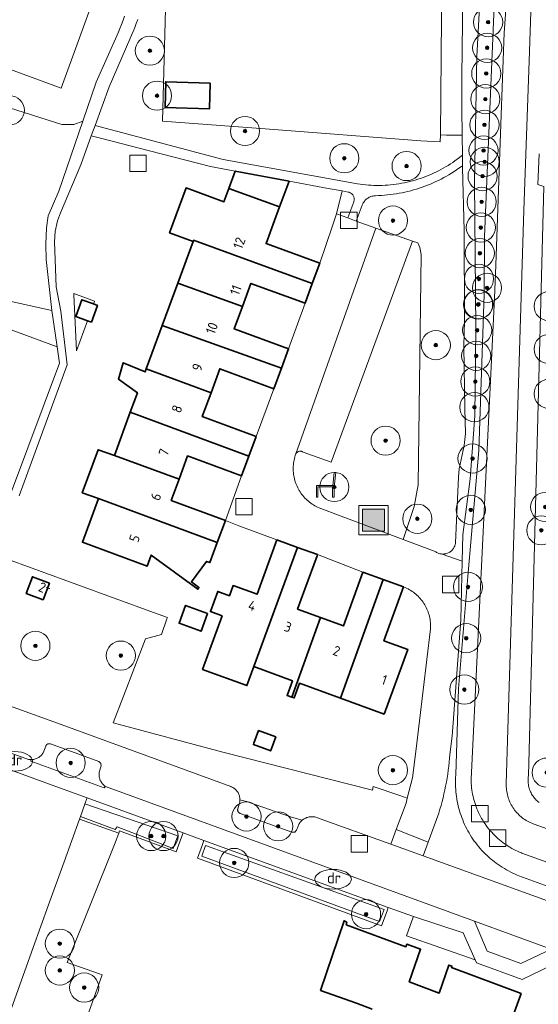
# Model space of a CAD drawing. Extents: x 154222 to 160093, y 456746 to 462495.
# Tile 213 of 254: x 158609 to 158681, y 461015 to 461150. Entities that reach past the tile are written whole.
import ezdxf
from ezdxf.enums import TextEntityAlignment as Align

# ---------------------------------------------------------------- set-up
doc = ezdxf.new("R2010")
doc.units = 0
doc.header["$LTSCALE"] = 0.75
doc.layers.get('0').update_dxf_attribs({"linetype": 'CONTINUOUS'})
for name, color, linetype, lineweight in [('B-XX-GR-BEPLANTING_CULTUUR_BODEMBEDEKKER-GV', 252, 'CONTINUOUS', 18), ('B-XX-GR-BEPLANTING_CULTUUR_BOSPLANTSOEN-GV', 252, 'CONTINUOUS', 18), ('B-XX-GR-BEPLANTING_CULTUUR_HEESTERS-GV', 252, 'CONTINUOUS', 18), ('B-XX-GR-BOOM-S', 252, 'CONTINUOUS', 25), ('B-XX-GR-HAAG-GV', 252, 'CONTINUOUS', 13), ('B-XX-IE-MEUBILAIR_WEGMEUBILAIR-S', 252, 'CONTINUOUS', 25), ('B-XX-OG-BEBOUWING-GV', 6, 'CONTINUOUS', 35), ('B-XX-OG-BEBOUWING-T18', 1, 'CONTINUOUS', 18), ('B-XX-OG-TERREIN_CULTUURSCHEIDING-GV', 252, 'CONTINUOUS', 18), ('B-XX-OG-TERREIN_ERF-GV', 252, 'CONTINUOUS', 18), ('B-XX-OG-WATER_SLOOT-GV', 252, 'CONTINUOUS', 18), ('B-XX-RI-DRAINAGE_PUT-S', 252, 'CONTINUOUS', 25), ('B-XX-RI-GWA_RIOOLPUT-S', 252, 'CONTINUOUS', 25), ('B-XX-VH-VERHARDING_BETONSTRAATSTEEN-GV', 252, 'CONTINUOUS', 18), ('B-XX-VH-VERHARDING_HALFVERHARDING-GV', 252, 'CONTINUOUS', 18), ('B-XX-VH-VERHARDING_STRAATBAKSTEEN-GV', 252, 'CONTINUOUS', 18), ('B-XX-VH-VERHARDING_TEGEL-GV', 252, 'CONTINUOUS', 18)]:
    doc.layers.add(name, color=color, linetype=linetype, lineweight=lineweight)
doc.styles.add('NLCS-ISO', font='NLCS-ISO.ttf')
doc.styles.add('NLCS-ISO-M-T18', font='NLCS-ISO.ttf', dxfattribs={"height": 1.8})

# ---------------------------------------------------------------- blocks, each defined once
blk = doc.blocks.new('SIE-WEG_AFVALBAK-SO')
at = {"linetype": 'ByBlock', "lineweight": 18}
h = blk.add_hatch(color=0, dxfattribs=at)
h.dxf.hatch_style = 1
h.paths.add_polyline_path([(-1.5, -1.5), (1.5, -1.5), (1.5, 1.5), (-1.5, 1.5)])
at = {"color": 0, "linetype": 'ByBlock', "lineweight": 18}
for points in [[(-2, -2), (2, -2), (2, 2), (-2, 2)], [(-1.5, -1.5), (1.5, -1.5), (1.5, 1.5), (-1.5, 1.5)]]:
    blk.add_lwpolyline(points, close=True, dxfattribs=at)
blk = doc.blocks.new('SRI-PUT_INSPECTIEPUT_RIOOLPUT-SO')
at = {"color": 0, "linetype": 'ByBlock', "lineweight": 18}
blk.add_lwpolyline([(-1.125, -1.125), (1.125, -1.125), (1.125, 1.125), (-1.125, 1.125)], close=True, dxfattribs=at)
blk = doc.blocks.new('SKL-WATER_DRAINAGEPUT-SO')
at = {"color": 0, "linetype": 'ByBlock', "lineweight": 18}
blk.add_ellipse((0, 0), major_axis=(2.5, 0), ratio=0.54, dxfattribs=at)
at = {"color": 0, "linetype": 'ByBlock', "lineweight": 18, "style": 'NLCS-ISO'}
blk.add_text('dr', height=1.5, dxfattribs=at).set_placement((0.12, 0.19), align=Align.MIDDLE_CENTER)
blk = doc.blocks.new('SIE-WEG_ZITBANK-SO')
at = {"color": 0, "linetype": 'ByBlock', "lineweight": 18}
blk.add_lwpolyline([(-0.91, -1.63), (-0.91, -0.2), (1.09, -0.2), (1.09, -1.63), (1.29, -1.63), (1.29, -0.21), (1.54, 1.78), (1.33, 1.78), (1.11, 0), (-1.11, 0), (-1.11, -1.63)], close=True, dxfattribs=at)
blk = doc.blocks.new('SGR-BOOM_01-SO')
at = {"linetype": 'ByBlock', "lineweight": 18}
h = blk.add_hatch(color=0, dxfattribs=at)
h.dxf.hatch_style = 1
edge = h.paths.add_edge_path()
edge.add_arc((0, 0), 0.25, 0, 360)
at = {"color": 0, "linetype": 'ByBlock', "lineweight": 18}
for radius in [2, 0.25]:
    blk.add_circle((0, 0), radius, dxfattribs=at)

msp = doc.modelspace()

# ---------------------------------------------------------------- linework, layer by layer
at = {"layer": 'B-XX-GR-BEPLANTING_CULTUUR_BODEMBEDEKKER-GV'}
for points in [[(158631.8, 461038.411), (158618.634, 461043.206), (158618.334, 461042.361), (158631.067, 461037.995), (158630.423, 461036.237), (158622.746, 461039.214), (158622.459, 461038.869), (158617.72, 461040.654), (158617.585, 461040.278), (158622.969, 461038.366), (158623.084, 461038.679), (158630.852, 461035.813), (158631.584, 461037.818)], [(158640.506, 461042.685), (158639.592, 461042.932), (158639.59, 461042.842), (158639.58, 461042.718), (158639.563, 461042.594), (158639.537, 461042.472), (158639.304, 461041.702), (158639.286, 461041.642), (158639.276, 461041.58), (158639.274, 461041.518), (158639.28, 461041.455), (158639.294, 461041.394), (158639.316, 461041.336), (158639.345, 461041.28), (158639.38, 461041.229), (158639.422, 461041.182), (158639.47, 461041.142), (158639.522, 461041.107), (158639.578, 461041.08), (158639.602, 461041.071), (158646.72, 461038.486), (158647.103, 461038.508), (158647.364, 461038.79), (158647.554, 461039.318), (158647.57, 461039.359), (158647.622, 461039.475), (158647.682, 461039.588), (158647.748, 461039.697), (158647.821, 461039.801), (158647.9, 461039.901), (158647.986, 461039.996), (158648.077, 461040.084), (158648.115, 461040.118), (158646.65, 461040.547), (158646.637, 461040.551), (158640.616, 461042.656), (158640.603, 461042.66), (158640.59, 461042.664), (158640.578, 461042.668), (158640.575, 461042.668), (158640.565, 461042.671), (158640.561, 461042.672), (158640.553, 461042.674), (158640.547, 461042.675), (158640.54, 461042.677), (158640.534, 461042.679), (158640.527, 461042.68), (158640.52, 461042.682)], [(158659.938, 461028.16), (158634.649, 461037.372), (158634.444, 461036.808), (158633.757, 461034.924), (158659.017, 461025.633), (158659.779, 461027.724)], [(158634.346, 461035.197), (158634.877, 461036.653), (158659.346, 461027.88), (158658.743, 461026.224)], [(158670.221, 461024.675), (158663.377, 461026.906), (158663.174, 461026.349), (158662.426, 461024.297), (158671.846, 461020.977)]]:
    msp.add_lwpolyline(points, close=True, dxfattribs=at)
at = {"layer": 'B-XX-GR-BEPLANTING_CULTUUR_BOSPLANTSOEN-GV'}
for points in [[(158625.569, 461149.962), (158625.367, 461149.412), (158625.159, 461148.864), (158624.943, 461148.319), (158624.72, 461147.778), (158624.489, 461147.239), (158621.664, 461140.724), (158619.734, 461135.413), (158637.268, 461130.738), (158655.697, 461127.419), (158656.074, 461127.363), (158656.452, 461127.315), (158656.831, 461127.276), (158657.21, 461127.244), (158657.591, 461127.22), (158657.971, 461127.204), (158658.352, 461127.196), (158658.733, 461127.196), (158659.114, 461127.204), (158659.495, 461127.22), (158659.875, 461127.244), (158660.255, 461127.276), (158660.634, 461127.316), (158661.012, 461127.364), (158661.389, 461127.42), (158661.764, 461127.484), (158662.138, 461127.556), (158662.511, 461127.635), (158662.882, 461127.722), (158663.251, 461127.817), (158663.618, 461127.92), (158663.982, 461128.031), (158664.345, 461128.149), (158664.704, 461128.274), (158665.061, 461128.407), (158665.415, 461128.548), (158665.766, 461128.696), (158666.114, 461128.852), (158666.459, 461129.014), (158666.8, 461129.184), (158667.137, 461129.361), (158667.471, 461129.545), (158667.8, 461129.736), (158668.126, 461129.934), (158668.447, 461130.139), (158668.764, 461130.35), (158669.077, 461130.568), (158669.385, 461130.793), (158669.688, 461131.024), (158669.986, 461131.261), (158670.091, 461131.347), (158670.059, 461134.067), (158668.192, 461134.09), (158668.062, 461134.097), (158667.931, 461134.093), (158667.093, 461134.143), (158667.058, 461133.155), (158664.411, 461133.319), (158643.053, 461134.94), (158628.948, 461135.987), (158629.819, 461168.449)], [(158620.095, 461154.372), (158615.056, 461140.534), (158587.375, 461150.729)], [(158606.968, 461138.135), (158615.148, 461135.532), (158616.83, 461135.561), (158618.025, 461136), (158619.859, 461141.366), (158622.885, 461148.133), (158623.118, 461148.701), (158623.343, 461149.273), (158623.561, 461149.847), (158623.772, 461150.424)], [(158681.267, 461127.024), (158679.15, 461046.233), (158679.124, 461046.061), (158679.107, 461045.888), (158679.097, 461045.714), (158679.095, 461045.54), (158679.102, 461045.366), (158679.116, 461045.193), (158679.138, 461045.021), (158679.168, 461044.849), (158679.206, 461044.679), (158679.252, 461044.512), (158679.305, 461044.346), (158679.366, 461044.183), (158679.435, 461044.023), (158679.51, 461043.867), (158679.593, 461043.714), (158679.683, 461043.565), (158679.779, 461043.42), (158679.882, 461043.28), (158679.992, 461043.144), (158680.107, 461043.014), (158680.229, 461042.89), (158680.355, 461042.771), (158680.488, 461042.658), (158680.625, 461042.551)], [(158603.531, 461057.407), (158614.579, 461053.43), (158638.332, 461044.753), (158638.402, 461044.725), (158638.516, 461044.673), (158638.626, 461044.614), (158638.731, 461044.547), (158638.832, 461044.475), (158638.929, 461044.396), (158639.02, 461044.31), (158639.106, 461044.22), (158639.185, 461044.123), (158639.258, 461044.022), (158639.325, 461043.917), (158639.384, 461043.807), (158639.437, 461043.694), (158639.482, 461043.578), (158639.52, 461043.459), (158639.549, 461043.338), (158639.572, 461043.215), (158639.586, 461043.091), (158639.592, 461042.967), (158639.592, 461042.932), (158640.506, 461042.685), (158640.52, 461042.682), (158640.527, 461042.68), (158640.534, 461042.679), (158640.54, 461042.677), (158640.547, 461042.675), (158640.553, 461042.674), (158640.561, 461042.672), (158640.565, 461042.671), (158640.575, 461042.668), (158640.578, 461042.668), (158640.59, 461042.664), (158640.603, 461042.66), (158640.616, 461042.656), (158646.637, 461040.551), (158646.65, 461040.547), (158648.115, 461040.118), (158648.174, 461040.168), (158648.276, 461040.244), (158648.382, 461040.315), (158648.492, 461040.378), (158648.607, 461040.435), (158648.724, 461040.484), (158648.845, 461040.525), (158648.967, 461040.559), (158649.092, 461040.586), (158649.218, 461040.604), (158649.345, 461040.614), (158649.473, 461040.617), (158649.6, 461040.611), (158649.727, 461040.598), (158649.852, 461040.576), (158649.976, 461040.547), (158650.098, 461040.51), (158660.284, 461036.84), (158661.028, 461038.853), (158662.364, 461042.465), (158662.537, 461043.163), (158661.507, 461043.513), (158657.879, 461044.747), (158657.755, 461044.258), (158637.233, 461049.48), (158622.209, 461053.483), (158623.618, 461057.144), (158626.65, 461065.024), (158628.812, 461065.594), (158629.585, 461067.761), (158629.639, 461067.943), (158627.737, 461068.636), (158606.654, 461076.305)]]:
    msp.add_lwpolyline(points, dxfattribs=at)
for points in [[(158597.457, 461128.067), (158594.483, 461134.9), (158589.911, 461134.679), (158581.258, 461133.691), (158581.001, 461132.952), (158592.248, 461128.852), (158595.536, 461127.653), (158590.639, 461113.884), (158614.528, 461105.059), (158613.783, 461110.023), (158597.251, 461113.69), (158595.948, 461116.036)], [(158670.101, 461129.584), (158670.1, 461129.882), (158669.958, 461129.777), (158669.627, 461129.54), (158669.291, 461129.309), (158668.951, 461129.085), (158668.606, 461128.868), (158668.257, 461128.657), (158667.904, 461128.454), (158667.547, 461128.257), (158667.187, 461128.067), (158666.822, 461127.885), (158666.454, 461127.71), (158666.083, 461127.541), (158665.709, 461127.381), (158665.331, 461127.227), (158664.951, 461127.082), (158664.567, 461126.943), (158664.182, 461126.812), (158663.793, 461126.689), (158663.402, 461126.573), (158663.01, 461126.465), (158662.615, 461126.365), (158662.218, 461126.273), (158661.819, 461126.188), (158661.419, 461126.111), (158661.017, 461126.042), (158660.614, 461125.981), (158660.21, 461125.928), (158659.805, 461125.883), (158659.4, 461125.846), (158658.993, 461125.817), (158658.586, 461125.795), (158658.179, 461125.782), (158658.053, 461125.775), (158657.927, 461125.76), (158657.803, 461125.737), (158657.68, 461125.706), (158657.559, 461125.667), (158657.441, 461125.621), (158657.327, 461125.568), (158657.216, 461125.507), (158657.109, 461125.44), (158657.006, 461125.366), (158656.908, 461125.285), (158656.816, 461125.199), (158656.729, 461125.107), (158656.648, 461125.009), (158656.574, 461124.907), (158656.506, 461124.8), (158656.445, 461124.689), (158656.391, 461124.575), (158656.356, 461124.488), (158655.533, 461122.309), (158658.228, 461121.343), (158663.236, 461119.548), (158663.988, 461119.341), (158664.253, 461118.672), (158664.455, 461117.727), (158664.026, 461086.127), (158663.494, 461083.139), (158661.974, 461078.637), (158666.363, 461076.991), (158666.46, 461076.923), (158666.561, 461076.861), (158666.666, 461076.807), (158666.774, 461076.76), (158666.886, 461076.72), (158666.999, 461076.687), (158667.115, 461076.663), (158667.232, 461076.646), (158667.335, 461076.638), (158667.35, 461076.638), (158667.469, 461076.637), (158667.587, 461076.644), (158667.704, 461076.66), (158667.82, 461076.683), (158667.934, 461076.714), (158668.046, 461076.753), (158668.155, 461076.799), (158668.261, 461076.852), (158668.363, 461076.912), (158668.46, 461076.979), (158668.553, 461077.053), (158668.64, 461077.133), (158668.722, 461077.218), (158668.798, 461077.308), (158668.868, 461077.404), (158668.931, 461077.504), (158668.987, 461077.608), (158669.036, 461077.716), (158669.078, 461077.827), (158669.112, 461077.94), (158669.138, 461078.056), (158669.156, 461078.172), (158669.16, 461078.204), (158669.575, 461087.16), (158669.648, 461088.319), (158670.333, 461091.527), (158670.527, 461093.191), (158670.44, 461096.551), (158670.301, 461105.142), (158670.386, 461108.675), (158670.336, 461121.031)], [(158654.431, 461126.277), (158653.622, 461126.428), (158652.81, 461123.286), (158654.371, 461122.726), (158655.19, 461124.951), (158655.217, 461125.036), (158655.236, 461125.123), (158655.248, 461125.212), (158655.252, 461125.301), (158655.247, 461125.39), (158655.235, 461125.479), (158655.214, 461125.565), (158655.187, 461125.65), (158655.151, 461125.732), (158655.109, 461125.811), (158655.059, 461125.885), (158655.003, 461125.955), (158654.941, 461126.019), (158654.874, 461126.077), (158654.801, 461126.13), (158654.725, 461126.175), (158654.644, 461126.214), (158654.56, 461126.245), (158654.474, 461126.268)], [(158619.666, 461111.333), (158616.805, 461112.376), (158616.808, 461112.168), (158617.185, 461104.526), (158618.685, 461108.641), (158617.074, 461109.221), (158617.9, 461111.517), (158619.521, 461110.933), (158619.652, 461111.294)], [(158613.451, 461072.66), (158612.588, 461070.363), (158610.275, 461071.232), (158611.137, 461073.529)], [(158622.969, 461038.366), (158617.585, 461040.278), (158615.48, 461034.435), (158613.351, 461028.523), (158611.247, 461022.684), (158604.981, 461005.28), (158603.079, 461000), (158601.758, 460996.331), (158604.249, 460996.558), (158605.84, 460997.125), (158606.532, 460999.117), (158606.839, 461000), (158608.361, 461004.347), (158614.626, 461001.924), (158620.713, 461018.909), (158620.184, 461019.111), (158615.908, 461020.598), (158622.396, 461036.811)]]:
    msp.add_lwpolyline(points, close=True, dxfattribs=at)
at = {"layer": 'B-XX-GR-BEPLANTING_CULTUUR_HEESTERS-GV'}
for points in [[(158631.067, 461037.995), (158618.334, 461042.361), (158618.317, 461042.311), (158617.72, 461040.654), (158622.459, 461038.869), (158622.746, 461039.214), (158630.423, 461036.237)], [(158659.346, 461027.88), (158634.877, 461036.653), (158634.346, 461035.197), (158658.743, 461026.224)]]:
    msp.add_lwpolyline(points, close=True, dxfattribs=at)
at = {"layer": 'B-XX-GR-HAAG-GV'}
for points in [[(158631.8, 461038.411), (158618.634, 461043.206), (158618.334, 461042.361), (158631.067, 461037.995), (158630.423, 461036.237), (158622.746, 461039.214), (158622.459, 461038.869), (158617.72, 461040.654), (158617.585, 461040.278), (158622.969, 461038.366), (158623.084, 461038.679), (158630.852, 461035.813), (158631.584, 461037.818)], [(158640.506, 461042.685), (158639.592, 461042.932), (158639.59, 461042.842), (158639.58, 461042.718), (158639.563, 461042.594), (158639.537, 461042.472), (158639.304, 461041.702), (158639.286, 461041.642), (158639.276, 461041.58), (158639.274, 461041.518), (158639.28, 461041.455), (158639.294, 461041.394), (158639.316, 461041.336), (158639.345, 461041.28), (158639.38, 461041.229), (158639.422, 461041.182), (158639.47, 461041.142), (158639.522, 461041.107), (158639.578, 461041.08), (158639.602, 461041.071), (158646.72, 461038.486), (158647.103, 461038.508), (158647.364, 461038.79), (158647.554, 461039.318), (158647.57, 461039.359), (158647.622, 461039.475), (158647.682, 461039.588), (158647.748, 461039.697), (158647.821, 461039.801), (158647.9, 461039.901), (158647.986, 461039.996), (158648.077, 461040.084), (158648.115, 461040.118), (158646.65, 461040.547), (158646.637, 461040.551), (158640.616, 461042.656), (158640.603, 461042.66), (158640.59, 461042.664), (158640.578, 461042.668), (158640.575, 461042.668), (158640.565, 461042.671), (158640.561, 461042.672), (158640.553, 461042.674), (158640.547, 461042.675), (158640.54, 461042.677), (158640.534, 461042.679), (158640.527, 461042.68), (158640.52, 461042.682)], [(158659.938, 461028.16), (158634.649, 461037.372), (158634.444, 461036.808), (158633.757, 461034.924), (158659.017, 461025.633), (158659.779, 461027.724)], [(158634.346, 461035.197), (158634.877, 461036.653), (158659.346, 461027.88), (158658.743, 461026.224)], [(158670.221, 461024.675), (158663.377, 461026.906), (158663.174, 461026.349), (158662.426, 461024.297), (158671.846, 461020.977)]]:
    msp.add_lwpolyline(points, close=True, dxfattribs=at)
at = {"layer": 'B-XX-OG-BEBOUWING-GV'}
for points in [[(158635.515, 461141.229), (158629.419, 461141.409), (158629.316, 461137.859), (158635.412, 461137.679)], [(158646.319, 461127.789), (158638.947, 461129.166), (158638.067, 461126.771), (158645.023, 461124.263), (158645.234, 461124.837)], [(158635.424, 461125.667), (158632.205, 461126.85), (158629.935, 461120.674), (158633.154, 461119.491), (158633.222, 461119.676), (158649.51, 461113.728), (158650.534, 461116.515), (158643.171, 461119.221), (158644.336, 461122.392), (158645.023, 461124.263), (158638.067, 461126.771), (158637.395, 461124.943)], [(158649.51, 461113.728), (158633.222, 461119.676), (158633.154, 461119.491), (158631.063, 461113.802), (158639.937, 461110.591), (158641.101, 461113.758), (158648.519, 461111.032)], [(158639.937, 461110.591), (158631.063, 461113.802), (158628.921, 461107.972), (158645.27, 461102.113), (158646.253, 461104.789), (158638.81, 461107.524)], [(158619.521, 461110.933), (158617.9, 461111.517), (158617.074, 461109.221), (158618.685, 461108.641), (158619.214, 461108.45), (158620.041, 461110.746)], [(158645.27, 461102.113), (158628.921, 461107.972), (158626.743, 461102.046), (158635.621, 461098.755), (158636.828, 461102.041), (158644.242, 461099.316)], [(158635.621, 461098.755), (158626.743, 461102.046), (158626.585, 461101.615), (158623.598, 461102.876), (158622.92, 461100.639), (158625.534, 461098.756), (158624.551, 461096.079), (158640.809, 461090.059), (158641.803, 461092.765), (158634.417, 461095.479)], [(158640.809, 461090.059), (158624.551, 461096.079), (158622.365, 461090.131), (158631.248, 461086.918), (158632.418, 461090.1), (158639.824, 461087.378)], [(158622.365, 461090.131), (158620.134, 461090.951), (158617.967, 461085.053), (158620.197, 461084.233), (158636.483, 461078.236), (158637.594, 461081.258), (158630.171, 461083.986), (158631.248, 461086.918)], [(158636.483, 461078.236), (158620.197, 461084.233), (158617.998, 461078.248), (158626.884, 461074.982), (158627.436, 461076.484), (158633.794, 461071.817), (158633.972, 461072.059), (158632.93, 461072.823), (158634.996, 461075.637), (158635.465, 461075.465)], [(158647.464, 461077.556), (158644.658, 461078.578), (158641.943, 461071.124), (158638.658, 461072.321), (158638.147, 461070.917), (158636.555, 461071.503), (158635.541, 461068.746), (158637.141, 461068.157), (158634.466, 461060.811), (158640.545, 461058.596), (158641.493, 461061.199)], [(158647.464, 461077.556), (158641.493, 461061.199), (158646.784, 461059.271), (158646.053, 461057.257), (158646.692, 461057.025), (158650.622, 461067.917), (158647.49, 461069.058), (158648.502, 461071.835), (158650.165, 461076.402), (158650.22, 461076.552)], [(158613.451, 461072.66), (158611.137, 461073.529), (158610.275, 461071.232), (158612.588, 461070.363)], [(158650.622, 461067.917), (158646.692, 461057.025), (158647.039, 461056.899), (158647.769, 461058.913), (158653.367, 461056.874), (158659.213, 461073.149), (158656.46, 461074.152), (158653.771, 461066.77)], [(158662.027, 461072.124), (158659.213, 461073.149), (158653.367, 461056.874), (158659.362, 461054.69), (158662.594, 461063.562), (158659.34, 461064.748)], [(158635.158, 461068.498), (158632.133, 461069.6), (158631.243, 461067.157), (158634.268, 461066.055)], [(158644.513, 461051.551), (158642.136, 461052.417), (158641.509, 461050.696), (158641.438, 461050.5), (158643.815, 461049.635), (158643.89, 461049.841)]]:
    msp.add_lwpolyline(points, close=True, dxfattribs=at)
msp.add_lwpolyline([(158675.03, 461007.798), (158678.152, 461016.347), (158668.606, 461019.917), (158668.656, 461020.117), (158668.257, 461020.268), (158666.896, 461016.418), (158662.798, 461017.977), (158664.36, 461022.427), (158662.46, 461023.131), (158662.36, 461022.781), (158654.163, 461025.799), (158654.264, 461026.148), (158653.863, 461026.349), (158650.639, 461016.799), (158655.552, 461015.024), (158657.736, 461014.235)], dxfattribs=at)
at = {"layer": 'B-XX-OG-TERREIN_CULTUURSCHEIDING-GV'}
for points in [[(158673.062, 461163.532), (158672.057, 461144.873), (158671.751, 461127.698), (158671.937, 461107.539), (158671.803, 461095.591), (158671.174, 461086.967), (158670.133, 461079.291), (158670.049, 461075.653), (158669.862, 461067.614), (158668.709, 461051.641), (158668.394, 461049.167), (158668.347, 461048.621), (158668.292, 461048.076), (158668.229, 461047.531), (158668.159, 461046.987), (158668.08, 461046.445), (158667.994, 461045.904), (158667.899, 461045.364), (158667.797, 461044.825), (158667.687, 461044.288), (158667.569, 461043.753), (158667.443, 461043.219), (158667.309, 461042.688), (158667.168, 461042.158), (158667.019, 461041.631), (158666.862, 461041.105), (158666.856, 461041.085), (158665.395, 461037.131), (158664.7, 461035.248), (158682.269, 461028.903)], [(158696.449, 461025.749), (158677.855, 461032.52), (158677.621, 461032.614), (158677.317, 461032.744), (158677.016, 461032.882), (158676.718, 461033.026), (158676.423, 461033.178), (158676.133, 461033.337), (158675.846, 461033.503), (158675.564, 461033.675), (158675.286, 461033.855), (158675.012, 461034.041), (158674.743, 461034.234), (158674.478, 461034.433), (158674.219, 461034.638), (158673.964, 461034.85), (158673.715, 461035.068), (158673.471, 461035.292), (158673.232, 461035.521), (158672.999, 461035.756), (158672.772, 461035.997), (158672.551, 461036.244), (158672.335, 461036.495), (158672.126, 461036.752), (158671.923, 461037.013), (158671.727, 461037.28), (158671.537, 461037.551), (158671.354, 461037.827), (158671.177, 461038.107), (158671.007, 461038.391), (158670.844, 461038.679), (158670.688, 461038.971), (158670.539, 461039.267), (158670.398, 461039.566), (158670.263, 461039.869), (158670.136, 461040.174), (158670.016, 461040.483), (158669.904, 461040.795), (158669.8, 461041.109), (158669.703, 461041.425), (158669.614, 461041.744), (158669.532, 461042.065), (158669.458, 461042.388), (158669.392, 461042.712), (158669.334, 461043.038), (158669.284, 461043.365), (158669.242, 461043.694), (158669.208, 461044.023), (158669.181, 461044.353), (158669.163, 461044.684), (158669.152, 461045.015), (158669.15, 461045.346), (158669.156, 461045.677), (158669.169, 461046.008), (158669.191, 461046.338), (158669.543, 461058.196), (158670.858, 461073.538), (158672.345, 461090.835), (158673.06, 461112.237), (158673.142, 461120.192), (158674.964, 461163.822)], [(158597.251, 461113.69), (158613.783, 461110.023), (158613.03, 461117.019), (158612.949, 461119.157), (158613.072, 461121.364), (158613.3, 461123.028), (158614.737, 461126.383), (158618.025, 461136), (158616.83, 461135.561), (158615.148, 461135.532), (158606.968, 461138.135)]]:
    msp.add_lwpolyline(points, dxfattribs=at)
for points in [[(158663.988, 461119.341), (158663.236, 461119.548), (158652.101, 461089.233), (158648.242, 461090.617), (158648.18, 461090.656), (158648.113, 461090.688), (158648.044, 461090.713), (158647.972, 461090.73), (158647.899, 461090.739), (158647.826, 461090.741), (158647.752, 461090.734), (158647.68, 461090.719), (158647.61, 461090.697), (158647.543, 461090.667), (158647.479, 461090.63), (158647.42, 461090.586), (158647.365, 461090.537), (158647.317, 461090.481), (158647.275, 461090.421), (158647.242, 461090.362), (158647.172, 461090.157), (158647.109, 461089.95), (158647.054, 461089.74), (158647.007, 461089.529), (158646.967, 461089.316), (158646.936, 461089.102), (158646.912, 461088.887), (158646.897, 461088.671), (158646.889, 461088.454), (158646.89, 461088.238), (158646.898, 461088.021), (158646.914, 461087.805), (158646.939, 461087.59), (158646.971, 461087.376), (158647.011, 461087.163), (158647.059, 461086.952), (158647.115, 461086.743), (158647.178, 461086.536), (158647.249, 461086.331), (158647.328, 461086.13), (158647.414, 461085.931), (158647.507, 461085.735), (158647.608, 461085.543), (158647.715, 461085.356), (158647.829, 461085.172), (158647.95, 461084.992), (158648.078, 461084.817), (158648.212, 461084.647), (158648.352, 461084.482), (158648.498, 461084.322), (158648.65, 461084.168), (158648.807, 461084.019), (158648.97, 461083.876), (158649.138, 461083.74), (158649.311, 461083.609), (158649.489, 461083.486), (158649.671, 461083.369), (158649.858, 461083.258), (158650.048, 461083.155), (158650.242, 461083.059), (158650.439, 461082.97), (158650.64, 461082.888), (158650.676, 461082.874), (158661.974, 461078.637), (158663.494, 461083.139), (158664.026, 461086.127), (158664.455, 461117.727), (158664.253, 461118.672)], [(158613.489, 461050.626), (158613.425, 461050.63), (158613.362, 461050.627), (158613.3, 461050.615), (158613.24, 461050.596), (158613.182, 461050.569), (158613.128, 461050.535), (158613.08, 461050.495), (158613.036, 461050.448), (158612.999, 461050.397), (158612.968, 461050.341), (158612.951, 461050.3), (158612.693, 461049.584), (158612.644, 461049.479), (158612.585, 461049.371), (158612.519, 461049.267), (158612.446, 461049.168), (158612.367, 461049.073), (158612.282, 461048.984), (158612.192, 461048.9), (158612.096, 461048.823), (158611.995, 461048.752), (158611.89, 461048.688), (158611.782, 461048.631), (158611.669, 461048.58), (158611.554, 461048.538), (158611.436, 461048.502), (158611.316, 461048.475), (158611.194, 461048.455), (158611.072, 461048.444), (158610.949, 461048.44), (158610.903, 461048.442), (158610.926, 461048.238), (158620.992, 461044.578), (158621.139, 461044.746), (158621.061, 461044.804), (158620.963, 461044.885), (158620.87, 461044.973), (158620.783, 461045.066), (158620.702, 461045.164), (158620.627, 461045.267), (158620.558, 461045.375), (158620.497, 461045.487), (158620.443, 461045.602), (158620.396, 461045.721), (158620.357, 461045.842), (158620.325, 461045.966), (158620.301, 461046.091), (158620.285, 461046.217), (158620.277, 461046.345), (158620.277, 461046.472), (158620.285, 461046.6), (158620.301, 461046.726), (158620.548, 461047.575), (158620.508, 461047.924), (158620.254, 461048.166), (158613.611, 461050.594), (158613.551, 461050.614)]]:
    msp.add_lwpolyline(points, close=True, dxfattribs=at)
at = {"layer": 'B-XX-OG-TERREIN_ERF-GV'}
for points in [[(158665.488, 461167.533), (158629.819, 461168.449), (158628.948, 461135.987), (158643.053, 461134.94), (158664.411, 461133.319), (158667.058, 461133.155), (158667.093, 461134.143), (158667.334, 461161.024), (158667.366, 461164.551), (158667.392, 461167.483)], [(158629.316, 461137.859), (158629.419, 461141.409), (158635.515, 461141.229), (158635.412, 461137.679)], [(158651.704, 461126.785), (158646.319, 461127.789), (158645.234, 461124.837), (158645.023, 461124.263), (158644.336, 461122.392), (158643.171, 461119.221), (158650.534, 461116.515), (158652.26, 461121.654), (158652.81, 461123.286), (158653.622, 461126.428)], [(158648.519, 461111.032), (158641.101, 461113.758), (158639.937, 461110.591), (158638.81, 461107.524), (158646.253, 461104.789)], [(158619.666, 461111.333), (158619.652, 461111.294), (158619.521, 461110.933), (158620.041, 461110.746), (158619.214, 461108.45), (158618.685, 461108.641), (158617.185, 461104.526), (158616.808, 461112.168), (158616.805, 461112.376)], [(158644.242, 461099.316), (158636.828, 461102.041), (158635.621, 461098.755), (158634.417, 461095.479), (158641.803, 461092.765)], [(158639.824, 461087.378), (158632.418, 461090.1), (158631.248, 461086.918), (158630.171, 461083.986), (158637.594, 461081.258)], [(158656.46, 461074.152), (158650.22, 461076.552), (158650.165, 461076.402), (158648.502, 461071.835), (158647.49, 461069.058), (158650.622, 461067.917), (158653.771, 461066.77)], [(158635.158, 461068.498), (158634.268, 461066.055), (158631.243, 461067.157), (158632.133, 461069.6)], [(158644.513, 461051.551), (158643.89, 461049.841), (158643.815, 461049.635), (158641.438, 461050.5), (158641.509, 461050.696), (158642.136, 461052.417)]]:
    msp.add_lwpolyline(points, close=True, dxfattribs=at)
for points in [[(158544.413, 461154.994), (158542.24, 461149.025), (158555.71, 461144.09), (158552.64, 461144.368), (158581.205, 461134.39), (158582.344, 461134.545), (158587.89, 461149.593), (158587.375, 461150.729), (158615.056, 461140.534), (158620.095, 461154.372)], [(158606.654, 461076.305), (158627.737, 461068.636), (158629.639, 461067.943), (158629.585, 461067.761), (158628.812, 461065.594), (158626.65, 461065.024), (158623.618, 461057.144), (158622.209, 461053.483), (158637.233, 461049.48), (158657.755, 461044.258), (158657.879, 461044.747), (158661.507, 461043.513), (158662.537, 461043.163), (158663.23, 461045.964), (158663.709, 461049.535), (158665.715, 461066.382), (158665.725, 461066.596), (158665.728, 461066.81), (158665.722, 461067.024), (158665.708, 461067.238), (158665.687, 461067.451), (158665.657, 461067.663), (158665.62, 461067.873), (158665.574, 461068.083), (158665.521, 461068.29), (158665.46, 461068.495), (158665.392, 461068.698), (158665.316, 461068.898), (158665.233, 461069.095), (158665.142, 461069.29), (158665.044, 461069.48), (158664.939, 461069.666), (158664.827, 461069.849), (158664.709, 461070.027), (158664.584, 461070.201), (158664.452, 461070.37), (158664.314, 461070.534), (158664.17, 461070.692), (158664.021, 461070.846), (158663.866, 461070.993), (158663.705, 461071.135), (158663.539, 461071.27), (158663.368, 461071.399), (158663.193, 461071.522), (158663.013, 461071.638), (158662.829, 461071.747), (158662.641, 461071.849), (158662.449, 461071.945), (158662.254, 461072.032), (158662.056, 461072.113), (158662.027, 461072.124), (158659.34, 461064.748), (158662.594, 461063.562), (158659.362, 461054.69), (158653.367, 461056.874), (158647.769, 461058.913), (158647.039, 461056.899), (158646.692, 461057.025), (158646.053, 461057.257), (158646.784, 461059.271), (158641.493, 461061.199), (158640.545, 461058.596), (158634.466, 461060.811), (158637.141, 461068.157), (158635.541, 461068.746), (158636.555, 461071.503), (158638.147, 461070.917), (158638.658, 461072.321), (158641.943, 461071.124), (158644.658, 461078.578), (158639.45, 461080.525), (158637.594, 461081.258), (158636.483, 461078.236), (158635.465, 461075.465), (158634.996, 461075.637), (158632.93, 461072.823), (158633.972, 461072.059), (158633.794, 461071.817), (158627.436, 461076.484), (158626.884, 461074.982), (158617.998, 461078.248), (158620.197, 461084.233), (158617.967, 461085.053), (158620.134, 461090.951), (158622.365, 461090.131), (158624.551, 461096.079), (158625.534, 461098.756), (158622.92, 461100.639), (158623.598, 461102.876), (158626.585, 461101.615), (158626.743, 461102.046), (158628.921, 461107.972), (158631.063, 461113.802), (158633.154, 461119.491), (158629.935, 461120.674), (158632.205, 461126.85), (158635.424, 461125.667), (158637.395, 461124.943), (158638.067, 461126.771), (158638.947, 461129.166), (158635.538, 461129.803), (158627.183, 461131.953), (158620.632, 461133.638), (158619.19, 461134.009), (158617.782, 461130.016), (158614.96, 461123.445), (158614.56, 461122.357), (158614.263, 461120.896), (158614.169, 461119.436), (158614.409, 461113.294), (158615.034, 461109.928), (158615.915, 461102.579), (158609.333, 461084.641)], [(158680.615, 461131.517), (158680.449, 461127.314), (158681.267, 461127.024)], [(158608.279, 461085.237), (158614.863, 461102.825), (158614.528, 461105.059), (158590.639, 461113.884)], [(158604.981, 461005.28), (158611.247, 461022.684), (158613.351, 461028.523), (158615.48, 461034.435), (158617.585, 461040.278), (158617.72, 461040.654), (158618.317, 461042.311), (158618.334, 461042.361), (158618.634, 461043.206), (158615.83, 461044.228), (158590.035, 461053.621)], [(158682.381, 461020.252), (158678.304, 461018.282), (158672.029, 461020.56), (158671.846, 461020.977), (158662.426, 461024.297), (158663.174, 461026.349), (158663.377, 461026.906), (158659.938, 461028.16), (158659.779, 461027.724), (158659.017, 461025.633), (158633.757, 461034.924), (158634.444, 461036.808), (158634.649, 461037.372), (158631.8, 461038.411), (158631.584, 461037.818), (158630.852, 461035.813), (158623.084, 461038.679), (158622.969, 461038.366), (158622.396, 461036.811), (158615.908, 461020.598), (158620.184, 461019.111), (158620.713, 461018.909), (158614.626, 461001.924)], [(158657.736, 461014.235), (158655.552, 461015.024), (158650.639, 461016.799), (158653.863, 461026.349), (158654.264, 461026.148), (158654.163, 461025.799), (158662.36, 461022.781), (158662.46, 461023.131), (158664.36, 461022.427), (158662.798, 461017.977), (158666.896, 461016.418), (158668.257, 461020.268), (158668.656, 461020.117), (158668.606, 461019.917), (158678.152, 461016.347), (158675.03, 461007.798)]]:
    msp.add_lwpolyline(points, dxfattribs=at)
at = {"layer": 'B-XX-OG-WATER_SLOOT-GV'}
for points in [[(158674.964, 461163.822), (158673.142, 461120.192), (158673.06, 461112.237), (158672.345, 461090.835), (158670.858, 461073.538), (158669.543, 461058.196), (158669.191, 461046.338), (158669.169, 461046.008), (158669.156, 461045.677), (158669.15, 461045.346), (158669.152, 461045.015), (158669.163, 461044.684), (158669.181, 461044.353), (158669.208, 461044.023), (158669.242, 461043.694), (158669.284, 461043.365), (158669.334, 461043.038), (158669.392, 461042.712), (158669.458, 461042.388), (158669.532, 461042.065), (158669.614, 461041.744), (158669.703, 461041.425), (158669.8, 461041.109), (158669.904, 461040.795), (158670.016, 461040.483), (158670.136, 461040.174), (158670.263, 461039.869), (158670.398, 461039.566), (158670.539, 461039.267), (158670.688, 461038.971), (158670.844, 461038.679), (158671.007, 461038.391), (158671.177, 461038.107), (158671.354, 461037.827), (158671.537, 461037.551), (158671.727, 461037.28), (158671.923, 461037.013), (158672.126, 461036.752), (158672.335, 461036.495), (158672.551, 461036.244), (158672.772, 461035.997), (158672.999, 461035.756), (158673.232, 461035.521), (158673.471, 461035.292), (158673.715, 461035.068), (158673.964, 461034.85), (158674.219, 461034.638), (158674.478, 461034.433), (158674.743, 461034.234), (158675.012, 461034.041), (158675.286, 461033.855), (158675.564, 461033.675), (158675.846, 461033.503), (158676.133, 461033.337), (158676.423, 461033.178), (158676.718, 461033.026), (158677.016, 461032.882), (158677.317, 461032.744), (158677.621, 461032.614), (158677.855, 461032.52), (158696.449, 461025.749)], [(158679.915, 461164.644), (158679.249, 461144.232), (158678.531, 461123.818), (158676.102, 461045.118), (158676.101, 461044.904), (158676.107, 461044.691), (158676.122, 461044.477), (158676.144, 461044.265), (158676.175, 461044.053), (158676.213, 461043.843), (158676.259, 461043.635), (158676.313, 461043.428), (158676.375, 461043.223), (158676.444, 461043.021), (158676.521, 461042.822), (158676.605, 461042.625), (158676.697, 461042.432), (158676.796, 461042.242), (158676.901, 461042.057), (158677.014, 461041.875), (158677.133, 461041.698), (158677.259, 461041.525), (158677.391, 461041.357), (158677.53, 461041.194), (158677.674, 461041.037), (158677.824, 461040.885), (158677.98, 461040.739), (158678.141, 461040.598), (158678.308, 461040.464), (158678.479, 461040.336), (158678.655, 461040.215), (158678.835, 461040.1), (158679.02, 461039.992), (158679.208, 461039.891), (158679.4, 461039.797), (158679.595, 461039.711), (158679.794, 461039.632), (158679.928, 461039.583), (158699.52, 461032.559)], [(158699.52, 461032.559), (158679.928, 461039.583), (158679.794, 461039.632), (158679.595, 461039.711), (158679.4, 461039.797), (158679.208, 461039.891), (158679.02, 461039.992), (158678.835, 461040.1), (158678.655, 461040.215), (158678.479, 461040.336), (158678.308, 461040.464), (158678.141, 461040.598), (158677.98, 461040.739), (158677.824, 461040.885), (158677.674, 461041.037), (158677.53, 461041.194), (158677.391, 461041.357), (158677.259, 461041.525), (158677.133, 461041.698), (158677.014, 461041.875), (158676.901, 461042.057), (158676.796, 461042.242), (158676.697, 461042.432), (158676.605, 461042.625), (158676.521, 461042.822), (158676.444, 461043.021), (158676.375, 461043.223), (158676.313, 461043.428), (158676.259, 461043.635), (158676.213, 461043.843), (158676.175, 461044.053), (158676.144, 461044.265), (158676.122, 461044.477), (158676.107, 461044.691), (158676.101, 461044.904), (158676.102, 461045.118), (158678.531, 461123.818), (158679.249, 461144.232), (158679.915, 461164.644)], [(158697.588, 461028.655), (158678.243, 461035.624), (158678.211, 461035.637), (158677.938, 461035.749), (158677.667, 461035.868), (158677.4, 461035.995), (158677.137, 461036.129), (158676.877, 461036.27), (158676.621, 461036.418), (158676.37, 461036.573), (158676.122, 461036.734), (158675.879, 461036.902), (158675.641, 461037.077), (158675.407, 461037.258), (158675.179, 461037.446), (158674.955, 461037.639), (158674.737, 461037.839), (158674.525, 461038.044), (158674.318, 461038.255), (158674.116, 461038.472), (158673.921, 461038.693), (158673.732, 461038.92), (158673.549, 461039.153), (158673.372, 461039.39), (158673.202, 461039.631), (158673.039, 461039.877), (158672.882, 461040.128), (158672.732, 461040.383), (158672.589, 461040.641), (158672.453, 461040.904), (158672.324, 461041.17), (158672.203, 461041.439), (158672.088, 461041.712), (158671.981, 461041.987), (158671.882, 461042.266), (158671.79, 461042.547), (158671.706, 461042.83), (158671.63, 461043.115), (158671.561, 461043.403), (158671.5, 461043.692), (158671.447, 461043.983), (158671.402, 461044.275), (158671.365, 461044.568), (158671.336, 461044.862), (158671.315, 461045.157), (158671.301, 461045.453), (158671.296, 461045.748), (158674.478, 461111.744), (158674.659, 461116.247), (158675.426, 461136.861), (158675.83, 461148.118), (158676.775, 461161.579)], [(158676.775, 461161.579), (158675.83, 461148.118), (158675.426, 461136.861), (158674.659, 461116.247), (158674.478, 461111.744), (158671.296, 461045.748), (158671.301, 461045.453), (158671.315, 461045.157), (158671.336, 461044.862), (158671.365, 461044.568), (158671.402, 461044.275), (158671.447, 461043.983), (158671.5, 461043.692), (158671.561, 461043.403), (158671.63, 461043.115), (158671.706, 461042.83), (158671.79, 461042.547), (158671.882, 461042.266), (158671.981, 461041.987), (158672.088, 461041.712), (158672.203, 461041.439), (158672.324, 461041.17), (158672.453, 461040.904), (158672.589, 461040.641), (158672.732, 461040.383), (158672.882, 461040.128), (158673.039, 461039.877), (158673.202, 461039.631), (158673.372, 461039.39), (158673.549, 461039.153), (158673.732, 461038.92), (158673.921, 461038.693), (158674.116, 461038.472), (158674.318, 461038.255), (158674.525, 461038.044), (158674.737, 461037.839), (158674.955, 461037.639), (158675.179, 461037.446), (158675.407, 461037.258), (158675.641, 461037.077), (158675.879, 461036.902), (158676.122, 461036.734), (158676.37, 461036.573), (158676.621, 461036.418), (158676.877, 461036.27), (158677.137, 461036.129), (158677.4, 461035.995), (158677.667, 461035.868), (158677.938, 461035.749), (158678.211, 461035.637), (158678.243, 461035.624), (158697.588, 461028.655)], [(158680.625, 461042.551), (158680.488, 461042.658), (158680.355, 461042.771), (158680.229, 461042.89), (158680.107, 461043.014), (158679.992, 461043.144), (158679.882, 461043.28), (158679.779, 461043.42), (158679.683, 461043.565), (158679.593, 461043.714), (158679.51, 461043.867), (158679.435, 461044.023), (158679.366, 461044.183), (158679.305, 461044.346), (158679.252, 461044.512), (158679.206, 461044.679), (158679.168, 461044.849), (158679.138, 461045.021), (158679.116, 461045.193), (158679.102, 461045.366), (158679.095, 461045.54), (158679.097, 461045.714), (158679.107, 461045.888), (158679.124, 461046.061), (158679.15, 461046.233), (158681.267, 461127.024), (158680.449, 461127.314), (158680.615, 461131.517)]]:
    msp.add_lwpolyline(points, dxfattribs=at)
at = {"layer": 'B-XX-VH-VERHARDING_BETONSTRAATSTEEN-GV'}
msp.add_lwpolyline([(158670.264, 461161.003), (158669.999, 461142.09), (158670.017, 461137.688), (158670.059, 461134.067), (158670.091, 461131.347), (158670.1, 461129.882), (158670.101, 461129.584), (158670.336, 461121.031), (158670.386, 461108.675), (158670.301, 461105.142), (158670.44, 461096.551), (158670.527, 461093.191), (158670.333, 461091.527), (158669.648, 461088.319), (158669.575, 461087.16), (158669.16, 461078.204), (158669.156, 461078.172), (158669.138, 461078.056), (158669.112, 461077.94), (158669.078, 461077.827), (158669.036, 461077.716), (158668.987, 461077.608), (158668.931, 461077.504), (158668.868, 461077.404), (158668.798, 461077.308), (158668.722, 461077.218), (158668.64, 461077.133), (158668.553, 461077.053), (158668.46, 461076.979), (158668.363, 461076.912), (158668.261, 461076.852), (158668.155, 461076.799), (158668.046, 461076.753), (158667.934, 461076.714), (158667.82, 461076.683), (158667.704, 461076.66), (158667.587, 461076.644), (158667.469, 461076.637), (158667.35, 461076.638), (158667.335, 461076.638), (158670.049, 461075.653), (158670.133, 461079.291), (158671.174, 461086.967), (158671.803, 461095.591), (158671.937, 461107.539), (158671.751, 461127.698), (158672.057, 461144.873), (158673.062, 461163.532)], dxfattribs=at)
for points in [[(158670.264, 461161.003), (158667.334, 461161.024), (158667.093, 461134.143), (158667.931, 461134.093), (158668.062, 461134.097), (158668.192, 461134.09), (158670.059, 461134.067), (158670.017, 461137.688), (158669.999, 461142.09)], [(158665.395, 461037.131), (158661.028, 461038.853), (158660.284, 461036.84), (158664.7, 461035.248)], [(158682.248, 461022.446), (158671.737, 461026.269), (158673.489, 461022.162), (158678.124, 461020.494)]]:
    msp.add_lwpolyline(points, close=True, dxfattribs=at)
at = {"layer": 'B-XX-VH-VERHARDING_HALFVERHARDING-GV'}
for points in [[(158623.772, 461150.424), (158623.561, 461149.847), (158623.343, 461149.273), (158623.118, 461148.701), (158622.885, 461148.133), (158619.859, 461141.366), (158618.025, 461136), (158614.737, 461126.383), (158613.3, 461123.028), (158613.072, 461121.364), (158612.949, 461119.157), (158613.03, 461117.019), (158613.783, 461110.023), (158614.528, 461105.059), (158614.863, 461102.825), (158608.279, 461085.237)], [(158609.333, 461084.641), (158615.915, 461102.579), (158615.034, 461109.928), (158614.409, 461113.294), (158614.169, 461119.436), (158614.263, 461120.896), (158614.56, 461122.357), (158614.96, 461123.445), (158617.782, 461130.016), (158619.19, 461134.009), (158619.734, 461135.413), (158621.664, 461140.724), (158624.489, 461147.239), (158624.72, 461147.778), (158624.943, 461148.319), (158625.159, 461148.864), (158625.367, 461149.412), (158625.569, 461149.962)]]:
    msp.add_lwpolyline(points, dxfattribs=at)
msp.add_lwpolyline([(158637.268, 461130.738), (158619.734, 461135.413), (158619.19, 461134.009), (158620.632, 461133.638), (158627.183, 461131.953), (158635.538, 461129.803), (158638.947, 461129.166), (158646.319, 461127.789), (158651.704, 461126.785), (158653.622, 461126.428), (158654.431, 461126.277), (158654.474, 461126.268), (158654.56, 461126.245), (158654.644, 461126.214), (158654.725, 461126.175), (158654.801, 461126.13), (158654.874, 461126.077), (158654.941, 461126.019), (158655.003, 461125.955), (158655.059, 461125.885), (158655.109, 461125.811), (158655.151, 461125.732), (158655.187, 461125.65), (158655.214, 461125.565), (158655.235, 461125.479), (158655.247, 461125.39), (158655.252, 461125.301), (158655.248, 461125.212), (158655.236, 461125.123), (158655.217, 461125.036), (158655.19, 461124.951), (158654.371, 461122.726), (158655.533, 461122.309), (158656.356, 461124.488), (158656.391, 461124.575), (158656.445, 461124.689), (158656.506, 461124.8), (158656.574, 461124.907), (158656.648, 461125.009), (158656.729, 461125.107), (158656.816, 461125.199), (158656.908, 461125.285), (158657.006, 461125.366), (158657.109, 461125.44), (158657.216, 461125.507), (158657.327, 461125.568), (158657.441, 461125.621), (158657.559, 461125.667), (158657.68, 461125.706), (158657.803, 461125.737), (158657.927, 461125.76), (158658.053, 461125.775), (158658.179, 461125.782), (158658.586, 461125.795), (158658.993, 461125.817), (158659.4, 461125.846), (158659.805, 461125.883), (158660.21, 461125.928), (158660.614, 461125.981), (158661.017, 461126.042), (158661.419, 461126.111), (158661.819, 461126.188), (158662.218, 461126.273), (158662.615, 461126.365), (158663.01, 461126.465), (158663.402, 461126.573), (158663.793, 461126.689), (158664.182, 461126.812), (158664.567, 461126.943), (158664.951, 461127.082), (158665.331, 461127.227), (158665.709, 461127.381), (158666.083, 461127.541), (158666.454, 461127.71), (158666.822, 461127.885), (158667.187, 461128.067), (158667.547, 461128.257), (158667.904, 461128.454), (158668.257, 461128.657), (158668.606, 461128.868), (158668.951, 461129.085), (158669.291, 461129.309), (158669.627, 461129.54), (158669.958, 461129.777), (158670.1, 461129.882), (158670.091, 461131.347), (158669.986, 461131.261), (158669.688, 461131.024), (158669.385, 461130.793), (158669.077, 461130.568), (158668.764, 461130.35), (158668.447, 461130.139), (158668.126, 461129.934), (158667.8, 461129.736), (158667.471, 461129.545), (158667.137, 461129.361), (158666.8, 461129.184), (158666.459, 461129.014), (158666.114, 461128.852), (158665.766, 461128.696), (158665.415, 461128.548), (158665.061, 461128.407), (158664.704, 461128.274), (158664.345, 461128.149), (158663.982, 461128.031), (158663.618, 461127.92), (158663.251, 461127.817), (158662.882, 461127.722), (158662.511, 461127.635), (158662.138, 461127.556), (158661.764, 461127.484), (158661.389, 461127.42), (158661.012, 461127.364), (158660.634, 461127.316), (158660.255, 461127.276), (158659.875, 461127.244), (158659.495, 461127.22), (158659.114, 461127.204), (158658.733, 461127.196), (158658.352, 461127.196), (158657.971, 461127.204), (158657.591, 461127.22), (158657.21, 461127.244), (158656.831, 461127.276), (158656.452, 461127.315), (158656.074, 461127.363), (158655.697, 461127.419)], close=True, dxfattribs=at)
at = {"layer": 'B-XX-VH-VERHARDING_STRAATBAKSTEEN-GV'}
for points in [[(158654.371, 461122.726), (158652.81, 461123.286), (158652.26, 461121.654), (158650.534, 461116.515), (158649.51, 461113.728), (158648.519, 461111.032), (158646.253, 461104.789), (158645.27, 461102.113), (158644.242, 461099.316), (158641.803, 461092.765), (158640.809, 461090.059), (158639.824, 461087.378), (158637.594, 461081.258), (158639.45, 461080.525), (158644.658, 461078.578), (158647.464, 461077.556), (158650.22, 461076.552), (158656.46, 461074.152), (158659.213, 461073.149), (158662.027, 461072.124), (158662.056, 461072.113), (158662.254, 461072.032), (158662.449, 461071.945), (158662.641, 461071.849), (158662.829, 461071.747), (158663.013, 461071.638), (158663.193, 461071.522), (158663.368, 461071.399), (158663.539, 461071.27), (158663.705, 461071.135), (158663.866, 461070.993), (158664.021, 461070.846), (158664.17, 461070.692), (158664.314, 461070.534), (158664.452, 461070.37), (158664.584, 461070.201), (158664.709, 461070.027), (158664.827, 461069.849), (158664.939, 461069.666), (158665.044, 461069.48), (158665.142, 461069.29), (158665.233, 461069.095), (158665.316, 461068.898), (158665.392, 461068.698), (158665.46, 461068.495), (158665.521, 461068.29), (158665.574, 461068.083), (158665.62, 461067.873), (158665.657, 461067.663), (158665.687, 461067.451), (158665.708, 461067.238), (158665.722, 461067.024), (158665.728, 461066.81), (158665.725, 461066.596), (158665.715, 461066.382), (158663.709, 461049.535), (158663.23, 461045.964), (158662.537, 461043.163), (158662.364, 461042.465), (158661.028, 461038.853), (158665.395, 461037.131), (158666.856, 461041.085), (158666.862, 461041.105), (158667.019, 461041.631), (158667.168, 461042.158), (158667.309, 461042.688), (158667.443, 461043.219), (158667.569, 461043.753), (158667.687, 461044.288), (158667.797, 461044.825), (158667.899, 461045.364), (158667.994, 461045.904), (158668.08, 461046.445), (158668.159, 461046.987), (158668.229, 461047.531), (158668.292, 461048.076), (158668.347, 461048.621), (158668.394, 461049.167), (158668.709, 461051.641), (158669.862, 461067.614), (158670.049, 461075.653), (158667.335, 461076.638), (158667.232, 461076.646), (158667.115, 461076.663), (158666.999, 461076.687), (158666.886, 461076.72), (158666.774, 461076.76), (158666.666, 461076.807), (158666.561, 461076.861), (158666.46, 461076.923), (158666.363, 461076.991), (158661.974, 461078.637), (158650.676, 461082.874), (158650.64, 461082.888), (158650.439, 461082.97), (158650.242, 461083.059), (158650.048, 461083.155), (158649.858, 461083.258), (158649.671, 461083.369), (158649.489, 461083.486), (158649.311, 461083.609), (158649.138, 461083.74), (158648.97, 461083.876), (158648.807, 461084.019), (158648.65, 461084.168), (158648.498, 461084.322), (158648.352, 461084.482), (158648.212, 461084.647), (158648.078, 461084.817), (158647.95, 461084.992), (158647.829, 461085.172), (158647.715, 461085.356), (158647.608, 461085.543), (158647.507, 461085.735), (158647.414, 461085.931), (158647.328, 461086.13), (158647.249, 461086.331), (158647.178, 461086.536), (158647.115, 461086.743), (158647.059, 461086.952), (158647.011, 461087.163), (158646.971, 461087.376), (158646.939, 461087.59), (158646.914, 461087.805), (158646.898, 461088.021), (158646.89, 461088.238), (158646.889, 461088.454), (158646.897, 461088.671), (158646.912, 461088.887), (158646.936, 461089.102), (158646.967, 461089.316), (158647.007, 461089.529), (158647.054, 461089.74), (158647.109, 461089.95), (158647.172, 461090.157), (158647.242, 461090.362), (158658.228, 461121.343), (158655.533, 461122.309)], [(158663.236, 461119.548), (158658.228, 461121.343), (158647.242, 461090.362), (158647.275, 461090.421), (158647.317, 461090.481), (158647.365, 461090.537), (158647.42, 461090.586), (158647.479, 461090.63), (158647.543, 461090.667), (158647.61, 461090.697), (158647.68, 461090.719), (158647.752, 461090.734), (158647.826, 461090.741), (158647.899, 461090.739), (158647.972, 461090.73), (158648.044, 461090.713), (158648.113, 461090.688), (158648.18, 461090.656), (158648.242, 461090.617), (158652.101, 461089.233)]]:
    msp.add_lwpolyline(points, close=True, dxfattribs=at)
for points in [[(158682.269, 461028.903), (158664.7, 461035.248), (158660.284, 461036.84), (158650.098, 461040.51), (158649.976, 461040.547), (158649.852, 461040.576), (158649.727, 461040.598), (158649.6, 461040.611), (158649.473, 461040.617), (158649.345, 461040.614), (158649.218, 461040.604), (158649.092, 461040.586), (158648.967, 461040.559), (158648.845, 461040.525), (158648.724, 461040.484), (158648.607, 461040.435), (158648.492, 461040.378), (158648.382, 461040.315), (158648.276, 461040.244), (158648.174, 461040.168), (158648.115, 461040.118), (158648.077, 461040.084), (158647.986, 461039.996), (158647.9, 461039.901), (158647.821, 461039.801), (158647.748, 461039.697), (158647.682, 461039.588), (158647.622, 461039.475), (158647.57, 461039.359), (158647.554, 461039.318), (158647.364, 461038.79), (158647.103, 461038.508), (158646.72, 461038.486), (158639.602, 461041.071), (158639.578, 461041.08), (158639.522, 461041.107), (158639.47, 461041.142), (158639.422, 461041.182), (158639.38, 461041.229), (158639.345, 461041.28), (158639.316, 461041.336), (158639.294, 461041.394), (158639.28, 461041.455), (158639.274, 461041.518), (158639.276, 461041.58), (158639.286, 461041.642), (158639.304, 461041.702), (158639.537, 461042.472), (158639.563, 461042.594), (158639.58, 461042.718), (158639.59, 461042.842), (158639.592, 461042.932), (158639.592, 461042.967), (158639.586, 461043.091), (158639.572, 461043.215), (158639.549, 461043.338), (158639.52, 461043.459), (158639.482, 461043.578), (158639.437, 461043.694), (158639.384, 461043.807), (158639.325, 461043.917), (158639.258, 461044.022), (158639.185, 461044.123), (158639.106, 461044.22), (158639.02, 461044.31), (158638.929, 461044.396), (158638.832, 461044.475), (158638.731, 461044.547), (158638.626, 461044.614), (158638.516, 461044.673), (158638.402, 461044.725), (158638.332, 461044.753), (158614.579, 461053.43), (158603.531, 461057.407)], [(158591.343, 461055.317), (158610.229, 461048.584), (158610.344, 461048.541), (158610.462, 461048.505), (158610.582, 461048.477), (158610.703, 461048.457), (158610.826, 461048.444), (158610.903, 461048.442), (158610.949, 461048.44), (158611.072, 461048.444), (158611.194, 461048.455), (158611.316, 461048.475), (158611.436, 461048.502), (158611.554, 461048.538), (158611.669, 461048.58), (158611.782, 461048.631), (158611.89, 461048.688), (158611.995, 461048.752), (158612.096, 461048.823), (158612.192, 461048.9), (158612.282, 461048.984), (158612.367, 461049.073), (158612.446, 461049.168), (158612.519, 461049.267), (158612.585, 461049.371), (158612.644, 461049.479), (158612.693, 461049.584), (158612.951, 461050.3), (158612.968, 461050.341), (158612.999, 461050.397), (158613.036, 461050.448), (158613.08, 461050.495), (158613.128, 461050.535), (158613.182, 461050.569), (158613.24, 461050.596), (158613.3, 461050.615), (158613.362, 461050.627), (158613.425, 461050.63), (158613.489, 461050.626), (158613.551, 461050.614), (158613.611, 461050.594), (158620.254, 461048.166), (158620.508, 461047.924), (158620.548, 461047.575), (158620.301, 461046.726), (158620.285, 461046.6), (158620.277, 461046.472), (158620.277, 461046.345), (158620.285, 461046.217), (158620.301, 461046.091), (158620.325, 461045.966), (158620.357, 461045.842), (158620.396, 461045.721), (158620.443, 461045.602), (158620.497, 461045.487), (158620.558, 461045.375), (158620.627, 461045.267), (158620.702, 461045.164), (158620.783, 461045.066), (158620.87, 461044.973), (158620.963, 461044.885), (158621.061, 461044.804), (158621.139, 461044.746), (158671.737, 461026.269), (158682.248, 461022.446)]]:
    msp.add_lwpolyline(points, dxfattribs=at)
at = {"layer": 'B-XX-VH-VERHARDING_TEGEL-GV'}
for points in [[(158682.248, 461022.446), (158678.124, 461020.494), (158673.489, 461022.162), (158671.737, 461026.269), (158621.139, 461044.746), (158620.992, 461044.578), (158610.926, 461048.238), (158610.903, 461048.442), (158610.826, 461048.444), (158610.703, 461048.457), (158610.582, 461048.477), (158610.462, 461048.505), (158610.344, 461048.541), (158610.229, 461048.584), (158591.343, 461055.317)], [(158590.035, 461053.621), (158615.83, 461044.228), (158618.634, 461043.206), (158631.8, 461038.411), (158634.649, 461037.372), (158659.938, 461028.16), (158663.377, 461026.906), (158670.221, 461024.675), (158671.846, 461020.977), (158672.029, 461020.56), (158678.304, 461018.282), (158682.381, 461020.252)]]:
    msp.add_lwpolyline(points, dxfattribs=at)

# ---------------------------------------------------------------- block references
at = {"layer": 'B-XX-GR-BOOM-S'}
for p in [(158673.617, 461149.584), (158627.234, 461145.671), (158673.492, 461146.064), (158673.367, 461142.543), (158628.221, 461139.501), (158673.242, 461139.023), (158608.032, 461137.493), (158640.284, 461134.654), (158673.117, 461135.502), (158672.992, 461131.982), (158653.899, 461130.916), (158673.149, 461130.427), (158662.441, 461129.848), (158672.867, 461128.461), (158672.742, 461124.941), (158660.573, 461122.373), (158672.616, 461121.42), (158672.491, 461117.9), (158672.366, 461114.379), (158673.474, 461113.139), (158672.241, 461110.858), (158672.3, 461110.9), (158681.929, 461110.627), (158672.116, 461107.338), (158666.446, 461105.288), (158681.929, 461104.754), (158671.991, 461103.817), (158671.866, 461100.297), (158681.929, 461098.614), (158671.74, 461096.776), (158659.562, 461092.189), (158671.49, 461089.735), (158652.532, 461085.828), (158681.451, 461083.095), (158671.24, 461082.694), (158663.914, 461081.476), (158680.917, 461079.891), (158670.864, 461072.133), (158670.614, 461065.092), (158611.538, 461064.048), (158623.254, 461062.709), (158670.364, 461058.051), (158616.377, 461048), (158660.566, 461046.995), (158681.657, 461046.661), (158640.48, 461040.635), (158644.832, 461039.296), (158627.424, 461037.957), (158629.098, 461037.957), (158638.806, 461034.274), (158656.884, 461027.244), (158614.885, 461023.206), (158614.885, 461019.524), (158618.233, 461017.18)]:
    msp.add_blockref('SGR-BOOM_01-SO', p, dxfattribs=at)
at = {"layer": 'B-XX-IE-MEUBILAIR_WEGMEUBILAIR-S'}
for name, p in [('SIE-WEG_ZITBANK-SO', (158651.202, 461086.058)), ('SIE-WEG_AFVALBAK-SO', (158657.913, 461081.273))]:
    msp.add_blockref(name, p, dxfattribs=at)
at = {"layer": 'B-XX-RI-DRAINAGE_PUT-S'}
for p in [(158608.664, 461048.21), (158652.367, 461032.033)]:
    msp.add_blockref('SKL-WATER_DRAINAGEPUT-SO', p, dxfattribs=at)
at = {"layer": 'B-XX-RI-GWA_RIOOLPUT-S'}
for p in [(158625.622, 461130.226), (158654.526, 461122.397), (158640.129, 461083.138), (158668.493, 461072.458), (158672.488, 461041.031), (158655.979, 461036.898), (158674.916, 461037.675)]:
    msp.add_blockref('SRI-PUT_INSPECTIEPUT_RIOOLPUT-SO', p, dxfattribs=at)

# ---------------------------------------------------------------- texts
at = {"layer": 'B-XX-OG-BEBOUWING-T18', "style": 'NLCS-ISO-M-T18'}
for s, rotation, p in [('12', 69.8, (158639.49, 461119.283)), ('11', 69.8, (158639.003, 461112.839)), ('10', 69.8, (158635.739, 461107.61)), ('9', 69.8, (158633.746, 461102.26)), ('8', 69.8, (158630.95, 461096.546)), ('7', 69.8, (158629.16, 461090.588)), ('6', 69.8, (158628.065, 461084.509)), ('5', 69.8, (158625.133, 461078.794)), ('2t', 338.2, (158612.785, 461071.95)), ('4', 340.9, (158641.264, 461069.554)), ('3', 340.9, (158646.174, 461066.635)), ('2', 340.9, (158652.842, 461063.353)), ('1', 340.9, (158659.381, 461059.378))]:
    msp.add_text(s, height=1.35, rotation=rotation, dxfattribs=at).set_placement(p, align=Align.MIDDLE_CENTER)

doc.saveas('drawing.dxf')
